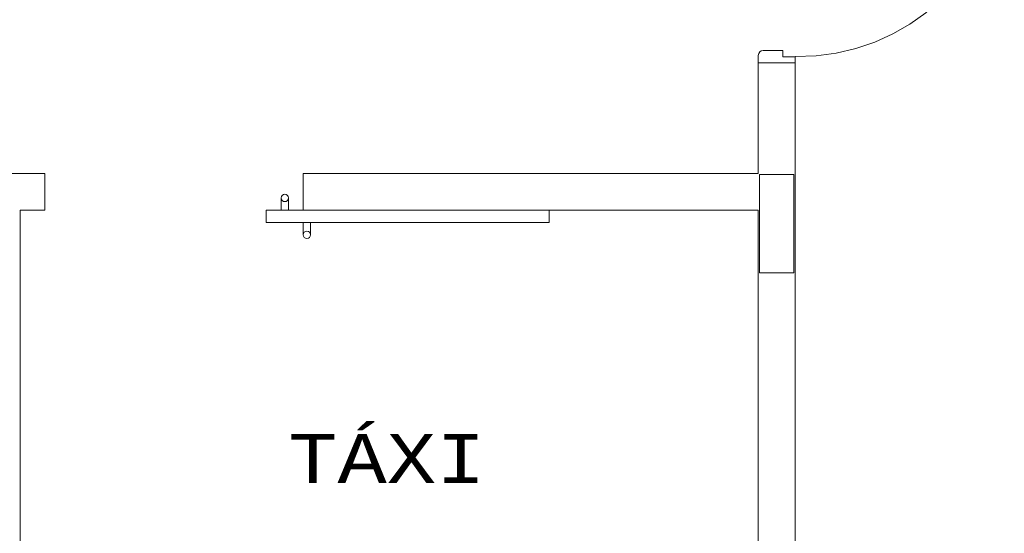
# Model space of a CAD drawing. Header units: feet. Extents: x 8 to 127, y 6 to 90.
# Tile 137 of 256: x 39.86 to 41.87, y 50.74 to 51.79. Entities that reach past the tile are written whole.
import ezdxf

# ---------------------------------------------------------------- set-up
doc = ezdxf.new("R2010")
doc.units = ezdxf.units.FT
doc.header["$MEASUREMENT"] = 0
doc.linetypes.add('HIDDENX2', pattern=[1.905, 1.27, -0.635])
for name, color, linetype in [('Alvenaria', 7, 'Continuous'), ('Esquadria', 250, 'Continuous'), ('FINA', 7, 'Continuous'), ('Projeção', 252, 'HIDDENX2'), ('texto', 7, 'Continuous')]:
    doc.layers.add(name, color=color, linetype=linetype)
doc.styles.add('CourierNew', font='cour.ttf')

msp = doc.modelspace()

# ---------------------------------------------------------------- linework, layer by layer
at = {"layer": 'Alvenaria', "lineweight": 5}
for p, q in [((41.3652, 51.475), (41.3652, 51.7)), ((41.3652, 51.7), (41.4402, 51.7)), ((41.4402, 51.7), (41.4402, 51.475)), ((39.7402, 51.475), (39.9152, 51.475)), ((39.9152, 51.475), (39.9152, 51.4)), ((40.4402, 51.4), (40.4402, 51.475)), ((40.4402, 51.475), (41.3152, 51.475)), ((41.3152, 51.475), (41.3652, 51.475)), ((41.4402, 51.475), (41.4402, 50.025)), ((39.9152, 51.4), (39.8652, 51.4)), ((39.8652, 51.4), (39.8652, 50.025)), ((41.3152, 51.4), (40.4402, 51.4)), ((41.3652, 51.4), (41.3152, 51.4)), ((41.3652, 50.025), (41.3652, 51.4))]:
    msp.add_line(p, q, dxfattribs=at)
at = {"layer": 'Esquadria', "lineweight": 5}
for p, q in [((41.3652, 51.7), (41.3652, 51.715)), ((41.3752, 51.725), (41.4152, 51.725)), ((41.4152, 51.725), (41.4152, 51.7125)), ((41.4152, 51.7125), (41.4402, 51.7125)), ((41.4402, 51.7125), (41.4402, 51.7)), ((40.3952, 51.425), (40.3952, 51.4)), ((40.4102, 51.4), (40.4102, 51.425)), ((40.3652, 51.4), (40.3652, 51.375)), ((40.9402, 51.4), (40.3652, 51.4)), ((40.9402, 51.375), (40.9402, 51.4)), ((40.3652, 51.375), (40.9402, 51.375)), ((40.4402, 51.375), (40.4402, 51.35)), ((40.4552, 51.35), (40.4552, 51.375))]:
    msp.add_line(p, q, dxfattribs=at)
for centre in [(40.4027, 51.425), (40.4477, 51.35)]:
    msp.add_circle(centre, 0.0075, dxfattribs=at)
msp.add_arc((41.3752, 51.715), 0.01, 90, 180, dxfattribs=at)
at = {"layer": 'FINA', "linetype": 'Continuous', "lineweight": 5}
for p, q in [((41.4376, 51.4725), (41.3676, 51.4725)), ((41.3676, 51.4725), (41.3676, 51.2725)), ((41.4376, 51.2725), (41.4376, 51.4725)), ((41.3676, 51.2725), (41.4376, 51.2725))]:
    msp.add_line(p, q, dxfattribs=at)
at = {"layer": 'Projeção', "lineweight": 5}
msp.add_arc((41.4467, 52.1312), 0.4187, 269.1064, 358.1329, dxfattribs=at)

# ---------------------------------------------------------------- texts
at = {"layer": 'texto', "lineweight": 5, "insert": (40.4096, 50.8447), "char_height": 0.1, "width": 0.840271, "attachment_point": 7, "line_spacing_factor": 0.9, "style": 'CourierNew'}
msp.add_mtext('TÁXI', dxfattribs=at)

doc.saveas('drawing.dxf')
